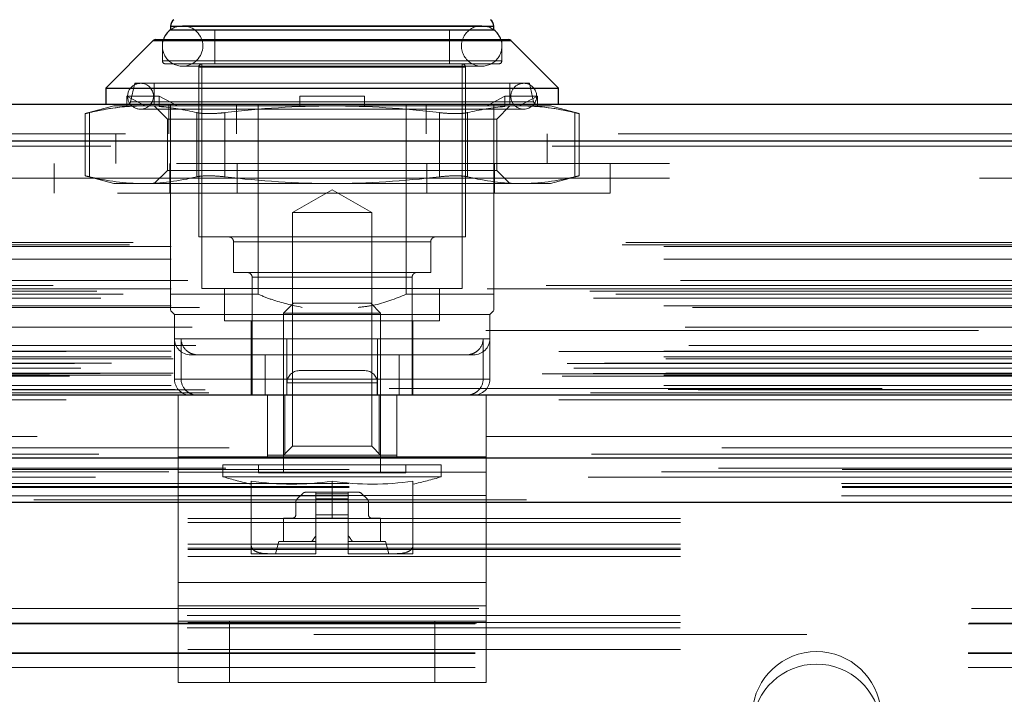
# Model space of a CAD drawing. Header units: inches. Extents: x 0.2 to 10.8, y 0.2 to 8.2.
# Tile 15 of 123: x 3.783 to 3.983, y 1.958 to 2.095. Entities that reach past the tile are written whole.
import ezdxf

# ---------------------------------------------------------------- set-up
doc = ezdxf.new("R2010")
doc.units = ezdxf.units.IN
doc.header["$MEASUREMENT"] = 0
doc.linetypes.add('HIDDEN', pattern=[0.07500000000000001, 0.05, -0.025])
doc.layers.add('DIMENSIONS', color=140, linetype='Continuous')
doc.styles.add('SLDTEXTSTYLE0', font='TXT', dxfattribs={"width": 0.7})
doc.dimstyles.new('SLDDIMSTYLE0', dxfattribs={"dimtxt": 0.0849609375, "dimasz": 0.13, "dimexe": 0, "dimexo": 0.0625, "dimgap": 0.021240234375, "dimtad": 0, "dimtih": 1, "dimtoh": 1, "dimlfac": 12, "dimrnd": 1e-09, "dimzin": 12, "dimdsep": 46, "dimtxsty": 'SLDTEXTSTYLE0', "dimsah": 1, "dimcen": 0.09, "dimadec": 0, "dimazin": 3, "dimtfac": 1, "dimtofl": 0, "dimtmove": 0, "dimatfit": 3, "dimfxl": 0, "dimfrac": 2, "dimtolj": 1, "dimtzin": 12, "dimarcsym": 0})

# ---------------------------------------------------------------- blocks, each defined once
blk = doc.blocks.new('_D_25')
at = {"layer": 'DIMENSIONS'}
for p, q in [((2.94933880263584, 2.047167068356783), (2.94933880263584, 2.530646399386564)), ((4.744172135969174, 2.047167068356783), (4.744172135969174, 2.530646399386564)), ((3.722308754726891, 2.485121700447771), (3.693778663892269, 2.485121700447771)), ((3.693778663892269, 2.485121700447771), (3.693778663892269, 2.350090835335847)), ((4.045456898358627, 2.485121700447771), (4.073986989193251, 2.485121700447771)), ((4.073986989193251, 2.485121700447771), (4.073986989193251, 2.350090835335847)), ((2.94933880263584, 2.405646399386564), (3.378896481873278, 2.405646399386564)), ((4.744172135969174, 2.405646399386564), (4.38886918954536, 2.405646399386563)), ((3.693778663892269, 2.350090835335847), (3.722308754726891, 2.350090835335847)), ((4.073986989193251, 2.350090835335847), (4.045456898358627, 2.350090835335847))]:
    blk.add_line(p, q, dxfattribs=at)
for points in [[(2.94933880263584, 2.405646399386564), (3.07933880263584, 2.385646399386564), (3.07933880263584, 2.425646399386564)], [(4.744172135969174, 2.405646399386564), (4.614172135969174, 2.425646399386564), (4.614172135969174, 2.385646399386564)]]:
    blk.add_solid(points, dxfattribs=at)
at = {"layer": 'DIMENSIONS', "char_height": 0.08333333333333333, "attachment_point": 1, "style": 'SLDTEXTSTYLE0'}
for s, insert in [('21.54', (3.72230874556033, 2.611564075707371)), ('547.1', (3.722308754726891, 2.457513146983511)), ('INSIDE OPENING', (3.397926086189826, 2.303462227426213))]:
    blk.add_mtext(s, dxfattribs=dict(at, insert=insert))

msp = doc.modelspace()

# ---------------------------------------------------------------- linework, layer by layer
at = {"color": 7, "linetype": 'HIDDEN', "lineweight": 18}
for p, q in [((3.877218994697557, 2.093869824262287), (3.816523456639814, 2.093869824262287)), ((3.879679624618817, 2.093760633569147), (3.814062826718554, 2.093760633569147)), ((3.814062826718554, 2.093049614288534), (3.814062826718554, 2.093020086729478)), ((3.87967962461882, 2.093760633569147), (3.814211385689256, 2.093760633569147)), ((3.82308513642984, 2.093020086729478), (3.82308513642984, 2.086130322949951)), ((3.87065731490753, 2.086130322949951), (3.87065731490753, 2.093020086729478)), ((3.879679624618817, 2.093020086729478), (3.879679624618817, 2.093049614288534)), ((3.883152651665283, 2.090859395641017), (3.810589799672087, 2.090859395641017)), ((3.883152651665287, 2.090859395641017), (3.810735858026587, 2.090859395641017)), ((3.812422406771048, 2.09105158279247), (3.812422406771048, 2.086786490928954)), ((3.881320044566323, 2.086786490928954), (3.881320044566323, 2.09105158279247)), ((3.881320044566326, 2.086786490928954), (3.812422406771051, 2.086786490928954)), ((3.812422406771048, 2.086786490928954), (3.881320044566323, 2.086786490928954)), ((3.81307857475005, 2.086130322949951), (3.88066387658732, 2.086130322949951)), ((3.820460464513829, 2.086130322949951), (3.820460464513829, 2.040526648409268)), ((3.873281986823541, 2.040526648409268), (3.873281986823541, 2.086130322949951)), ((3.816523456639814, 2.085667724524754), (3.877218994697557, 2.085667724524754)), ((3.873938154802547, 2.085474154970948), (3.81980429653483, 2.085474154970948)), ((3.819804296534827, 2.085474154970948), (3.873938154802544, 2.085474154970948)), ((3.819804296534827, 2.085474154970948), (3.819804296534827, 2.051025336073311)), ((3.873938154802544, 2.051025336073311), (3.873938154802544, 2.085474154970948)), ((3.806844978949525, 2.082193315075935), (3.805977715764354, 2.078436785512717)), ((3.806844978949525, 2.082193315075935), (3.886897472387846, 2.082193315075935)), ((3.810781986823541, 2.082193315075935), (3.810781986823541, 2.077928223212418)), ((3.88296046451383, 2.077928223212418), (3.88296046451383, 2.082193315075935)), ((3.887764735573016, 2.078436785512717), (3.886897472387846, 2.082193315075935)), ((3.805232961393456, 2.07747060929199), (3.805232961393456, 2.079568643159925)), ((3.811794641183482, 2.079568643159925), (3.805232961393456, 2.079568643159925)), ((3.805232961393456, 2.079568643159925), (3.808925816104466, 2.077600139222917)), ((3.805977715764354, 2.078436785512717), (3.887617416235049, 2.078436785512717)), ((3.88776473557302, 2.078436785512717), (3.806125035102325, 2.078436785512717)), ((3.811794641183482, 2.07747060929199), (3.811794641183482, 2.079568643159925)), ((3.811794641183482, 2.079568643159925), (3.815487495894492, 2.077600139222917)), ((3.813762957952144, 2.07192822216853), (3.813762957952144, 2.07792822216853)), ((3.814062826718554, 2.039378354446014), (3.814062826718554, 2.077928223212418)), ((3.827471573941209, 2.07192822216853), (3.827471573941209, 2.07792822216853)), ((3.831836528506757, 2.039378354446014), (3.831836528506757, 2.077928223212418)), ((3.840309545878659, 2.079568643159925), (3.853432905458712, 2.079568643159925)), ((3.840309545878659, 2.079568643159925), (3.840309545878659, 2.077600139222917)), ((3.853432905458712, 2.079568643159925), (3.853432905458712, 2.077600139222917)), ((3.861905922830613, 2.039378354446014), (3.861905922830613, 2.077928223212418)), ((3.865971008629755, 2.07192822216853), (3.865971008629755, 2.07792822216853)), ((3.878254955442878, 2.077600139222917), (3.881947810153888, 2.079568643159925)), ((3.879679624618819, 2.07192822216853), (3.879679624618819, 2.07792822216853)), ((3.881947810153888, 2.079568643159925), (3.888509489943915, 2.079568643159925)), ((3.881947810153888, 2.079568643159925), (3.881947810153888, 2.07747060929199)), ((3.884816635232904, 2.077600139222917), (3.888509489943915, 2.079568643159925)), ((3.888509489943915, 2.079568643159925), (3.888509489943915, 2.07747060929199)), ((3.802579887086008, 2.077600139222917), (3.796743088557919, 2.076036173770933)), ((3.796743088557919, 2.076056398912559), (3.796743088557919, 2.063395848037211)), ((3.797622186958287, 2.076242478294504), (3.797622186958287, 2.063209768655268)), ((3.797622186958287, 2.076242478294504), (3.797622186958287, 2.063209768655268)), ((3.797622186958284, 2.076242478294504), (3.797622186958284, 2.063209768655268)), ((3.797622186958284, 2.076242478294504), (3.797622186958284, 2.063209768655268)), ((3.802579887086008, 2.077600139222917), (3.805656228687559, 2.077600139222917)), ((3.805232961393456, 2.07747060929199), (3.805656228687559, 2.077600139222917)), ((3.805656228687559, 2.077600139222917), (3.808925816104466, 2.077600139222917)), ((3.80799327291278, 2.076943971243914), (3.88574917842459, 2.076943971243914)), ((3.812217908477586, 2.077600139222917), (3.808925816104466, 2.077600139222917)), ((3.810781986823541, 2.077600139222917), (3.813446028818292, 2.074936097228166)), ((3.811794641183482, 2.07747060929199), (3.812217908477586, 2.077600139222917)), ((3.812217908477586, 2.077600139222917), (3.846871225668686, 2.077600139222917)), ((3.819405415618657, 2.076242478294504), (3.819405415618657, 2.063209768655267)), ((3.819405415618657, 2.076242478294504), (3.819405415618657, 2.063209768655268)), ((3.819405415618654, 2.076242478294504), (3.819405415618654, 2.063209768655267)), ((3.819405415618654, 2.076242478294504), (3.819405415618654, 2.063209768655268)), ((3.825087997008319, 2.076242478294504), (3.825087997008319, 2.063209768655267)), ((3.825087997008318, 2.076242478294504), (3.825087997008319, 2.063209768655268)), ((3.825087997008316, 2.076242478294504), (3.825087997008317, 2.063209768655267)), ((3.825087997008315, 2.076242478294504), (3.825087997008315, 2.063209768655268)), ((3.840309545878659, 2.07747060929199), (3.840309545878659, 2.077600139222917)), ((3.846871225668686, 2.077600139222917), (3.881524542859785, 2.077600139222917)), ((3.853432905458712, 2.07747060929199), (3.853432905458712, 2.077600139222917)), ((3.868654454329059, 2.076242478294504), (3.868654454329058, 2.063209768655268)), ((3.868654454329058, 2.076242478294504), (3.868654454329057, 2.063209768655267)), ((3.868654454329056, 2.076242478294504), (3.868654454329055, 2.063209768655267)), ((3.868654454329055, 2.076242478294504), (3.868654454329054, 2.063209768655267)), ((3.87433703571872, 2.076242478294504), (3.87433703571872, 2.063209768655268)), ((3.87433703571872, 2.076242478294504), (3.87433703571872, 2.063209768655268)), ((3.874337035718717, 2.076242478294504), (3.874337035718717, 2.063209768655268)), ((3.874337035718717, 2.076242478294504), (3.874337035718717, 2.063209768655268)), ((3.880296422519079, 2.074936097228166), (3.88296046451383, 2.077600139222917)), ((3.881947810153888, 2.07747060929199), (3.881524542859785, 2.077600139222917)), ((3.884816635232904, 2.077600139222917), (3.881524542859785, 2.077600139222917)), ((3.888086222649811, 2.077600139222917), (3.884816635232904, 2.077600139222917)), ((3.888509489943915, 2.07747060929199), (3.888086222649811, 2.077600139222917)), ((3.888086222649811, 2.077600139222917), (3.891162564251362, 2.077600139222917)), ((3.896999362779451, 2.076036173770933), (3.891162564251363, 2.077600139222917)), ((3.89612026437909, 2.076242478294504), (3.89612026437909, 2.063209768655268)), ((3.89612026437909, 2.076242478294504), (3.89612026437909, 2.063209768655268)), ((3.896120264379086, 2.076242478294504), (3.896120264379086, 2.063209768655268)), ((3.896120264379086, 2.076242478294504), (3.896120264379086, 2.063209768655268)), ((3.896999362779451, 2.063395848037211), (3.896999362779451, 2.076056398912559)), ((3.813446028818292, 2.074936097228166), (3.875818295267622, 2.074936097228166)), ((3.813446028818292, 2.074936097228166), (3.813446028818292, 2.064516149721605)), ((3.875818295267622, 2.074936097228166), (3.880296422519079, 2.074936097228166)), ((3.880296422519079, 2.064516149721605), (3.880296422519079, 2.074936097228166)), ((2.904919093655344, 2.07192822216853), (4.78855116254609, 2.07192822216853)), ((3.803012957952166, 2.07192822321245), (3.803012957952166, 2.06592822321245)), ((3.879679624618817, 2.039378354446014), (3.879679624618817, 2.07192822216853)), ((3.890512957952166, 2.065928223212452), (3.890512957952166, 2.071928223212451)), ((4.791496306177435, 2.070491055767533), (2.901973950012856, 2.070491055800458)), ((2.901973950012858, 2.069449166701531), (4.791496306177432, 2.069449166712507)), ((4.791496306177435, 2.069449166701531), (2.901973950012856, 2.069449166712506)), ((4.715304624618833, 2.065928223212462), (2.9782212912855, 2.06592822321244)), ((3.790454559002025, 2.065928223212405), (3.790454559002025, 2.059928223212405)), ((3.813912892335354, 2.059928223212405), (3.813912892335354, 2.065928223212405)), ((3.827621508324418, 2.059928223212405), (3.827621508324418, 2.065928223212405)), ((3.866120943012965, 2.059928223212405), (3.866120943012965, 2.065928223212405)), ((3.879829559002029, 2.059928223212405), (3.879829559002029, 2.065928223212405)), ((3.903287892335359, 2.059928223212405), (3.903287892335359, 2.065928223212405)), ((3.813446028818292, 2.064516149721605), (3.810781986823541, 2.061852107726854)), ((3.813446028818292, 2.064516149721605), (3.875818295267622, 2.064516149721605)), ((3.875818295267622, 2.064516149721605), (3.880296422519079, 2.064516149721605)), ((3.88296046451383, 2.061852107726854), (3.880296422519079, 2.064516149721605)), ((2.978221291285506, 2.062928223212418), (4.71530462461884, 2.062928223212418)), ((2.978221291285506, 2.062928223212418), (4.71530462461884, 2.062928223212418)), ((4.715304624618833, 2.062928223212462), (2.9782212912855, 2.06292822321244)), ((4.715304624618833, 2.062928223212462), (2.9782212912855, 2.06292822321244)), ((3.796743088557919, 2.063416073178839), (3.802579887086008, 2.061852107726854)), ((3.891162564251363, 2.061852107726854), (3.896999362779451, 2.063416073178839)), ((3.903287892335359, 2.059928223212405), (3.790454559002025, 2.059928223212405)), ((3.802579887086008, 2.061852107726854), (3.808513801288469, 2.061852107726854)), ((3.808513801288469, 2.061852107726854), (3.846871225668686, 2.061852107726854)), ((3.846871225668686, 2.060600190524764), (3.838805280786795, 2.055943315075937)), ((3.846871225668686, 2.061852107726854), (3.885228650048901, 2.061852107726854)), ((3.854937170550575, 2.055943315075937), (3.846871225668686, 2.060600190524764)), ((3.885228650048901, 2.061852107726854), (3.891162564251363, 2.061852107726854)), ((3.838805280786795, 2.055943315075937), (3.854937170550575, 2.055943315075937)), ((3.838805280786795, 2.055943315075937), (3.838805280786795, 2.008510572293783)), ((3.854937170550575, 2.008510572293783), (3.854937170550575, 2.055943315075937)), ((2.906481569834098, 2.049873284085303), (4.786988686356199, 2.04987328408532)), ((3.819804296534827, 2.051025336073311), (3.873938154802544, 2.051025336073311)), ((3.866884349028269, 2.050041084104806), (3.826858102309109, 2.050041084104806)), ((3.826858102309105, 2.050041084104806), (3.866884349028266, 2.050041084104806)), ((3.826858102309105, 2.050041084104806), (3.826858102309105, 2.043807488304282)), ((3.866884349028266, 2.043807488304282), (3.866884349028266, 2.050041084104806)), ((2.905750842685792, 2.049440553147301), (4.787719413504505, 2.049440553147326)), ((2.914198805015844, 2.049039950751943), (4.779271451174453, 2.049039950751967)), ((2.914198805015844, 2.049039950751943), (4.779271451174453, 2.049039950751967)), ((2.914198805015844, 2.046507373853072), (4.779271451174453, 2.046507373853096)), ((2.917564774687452, 2.042199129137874), (4.775905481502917, 2.042199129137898)), ((3.826858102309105, 2.043807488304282), (3.866884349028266, 2.043807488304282)), ((3.83063106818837, 2.042823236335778), (3.86296012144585, 2.042823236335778)), ((3.83063106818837, 2.042823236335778), (3.83063106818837, 2.018873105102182)), ((3.863111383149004, 2.042823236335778), (3.830782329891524, 2.042823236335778)), ((3.863111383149, 2.018873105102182), (3.863111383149, 2.042823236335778)), ((2.89914605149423, 2.040007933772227), (4.794324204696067, 2.040007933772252)), ((4.790288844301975, 2.041176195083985), (2.903194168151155, 2.04117619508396)), ((2.914198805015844, 2.040472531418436), (4.779271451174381, 2.04047253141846)), ((4.778339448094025, 2.040479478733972), (2.915128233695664, 2.040479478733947)), ((3.820460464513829, 2.040526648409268), (3.873281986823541, 2.040526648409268)), ((3.825053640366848, 2.040526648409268), (3.825053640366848, 2.033964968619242)), ((3.868688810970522, 2.033964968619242), (3.868688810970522, 2.040526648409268)), ((2.899927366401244, 2.0385491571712), (4.793535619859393, 2.038549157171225)), ((2.904448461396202, 2.039423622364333), (4.789021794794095, 2.039423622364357)), ((3.814062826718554, 2.039378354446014), (3.831836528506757, 2.039378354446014)), ((3.861905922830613, 2.039378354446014), (3.879679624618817, 2.039378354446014)), ((2.914198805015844, 2.03702751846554), (4.779271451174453, 2.037027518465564)), ((2.919963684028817, 2.036709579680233), (4.773498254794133, 2.036709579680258)), ((3.814062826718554, 2.036097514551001), (3.814883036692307, 2.035277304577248)), ((3.839041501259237, 2.037573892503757), (3.837028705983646, 2.035561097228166)), ((3.839041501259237, 2.037573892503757), (3.854700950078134, 2.037573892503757)), ((3.856713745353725, 2.035561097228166), (3.854700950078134, 2.037573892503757)), ((3.878859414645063, 2.035277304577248), (3.879679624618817, 2.036097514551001)), ((3.814883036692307, 2.035277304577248), (3.878859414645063, 2.035277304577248)), ((3.814883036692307, 2.035277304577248), (3.814883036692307, 2.030356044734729)), ((3.825053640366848, 2.033964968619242), (3.868688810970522, 2.033964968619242)), ((3.830467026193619, 2.033964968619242), (3.830467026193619, 2.027075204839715)), ((3.837028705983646, 2.035561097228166), (3.856713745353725, 2.035561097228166)), ((3.837028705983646, 2.035561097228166), (3.837028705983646, 2.003125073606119)), ((3.856713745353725, 2.003125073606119), (3.856713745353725, 2.035561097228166)), ((3.863275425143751, 2.018873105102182), (3.863275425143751, 2.033964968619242)), ((3.878859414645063, 2.022153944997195), (3.878859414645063, 2.035277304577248)), ((4.778032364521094, 2.032027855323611), (2.915437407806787, 2.032027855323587)), ((2.918493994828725, 2.032702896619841), (4.774976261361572, 2.032702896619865)), ((2.918493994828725, 2.032702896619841), (4.774976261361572, 2.032702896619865)), ((3.814883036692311, 2.030356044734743), (3.814883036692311, 2.022153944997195)), ((3.856057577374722, 2.030356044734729), (3.815028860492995, 2.030356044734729)), ((3.816230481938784, 2.022153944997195), (3.816230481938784, 2.030356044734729)), ((3.837684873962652, 2.030356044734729), (3.878713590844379, 2.030356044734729)), ((3.856057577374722, 2.022153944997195), (3.856057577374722, 2.030356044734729)), ((3.87751196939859, 2.022153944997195), (3.87751196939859, 2.030356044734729)), ((2.919226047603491, 2.028967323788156), (4.774240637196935, 2.02896732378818)), ((4.792901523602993, 2.027733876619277), (2.900568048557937, 2.027733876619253)), ((2.914198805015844, 2.02785690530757), (4.779271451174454, 2.027856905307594)), ((2.914198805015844, 2.026683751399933), (4.779271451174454, 2.026683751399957)), ((2.914198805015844, 2.026683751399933), (4.779271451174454, 2.026683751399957)), ((2.914615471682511, 2.026267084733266), (4.778854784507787, 2.02626708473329)), ((3.818163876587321, 2.027075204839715), (3.856057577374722, 2.027075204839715)), ((3.830467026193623, 2.02707520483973), (3.830467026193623, 2.018873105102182)), ((3.833280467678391, 2.018873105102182), (3.833280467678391, 2.027075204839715)), ((3.837684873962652, 2.018873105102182), (3.837684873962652, 2.027075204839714)), ((3.860461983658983, 2.027075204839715), (3.856057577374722, 2.027075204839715)), ((3.860461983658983, 2.018873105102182), (3.860461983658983, 2.027075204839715)), ((3.860461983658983, 2.027075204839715), (3.874069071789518, 2.027075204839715)), ((3.874069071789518, 2.027075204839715), (3.875578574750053, 2.027075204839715)), ((2.894582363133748, 2.02533337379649), (4.798887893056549, 2.025333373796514)), ((2.895901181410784, 2.024384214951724), (4.797567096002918, 2.024384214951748)), ((2.902129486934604, 2.025364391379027), (4.791340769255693, 2.025364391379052)), ((2.88951370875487, 2.023195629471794), (4.803956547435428, 2.023195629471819)), ((2.88951370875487, 2.023195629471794), (4.803956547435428, 2.023195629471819)), ((2.893559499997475, 2.022770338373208), (4.799910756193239, 2.022770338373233)), ((4.799820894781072, 2.02327996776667), (2.8936493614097, 2.023279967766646)), ((2.914198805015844, 2.022933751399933), (4.779271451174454, 2.022933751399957)), ((2.914198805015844, 2.022933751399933), (4.779271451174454, 2.022933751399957)), ((2.914615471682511, 2.023350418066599), (4.778854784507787, 2.023350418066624)), ((3.87751196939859, 2.022153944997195), (3.81503369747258, 2.022153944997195)), ((3.816230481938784, 2.022153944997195), (3.878708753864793, 2.022153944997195)), ((3.840206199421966, 2.023873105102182), (3.840202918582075, 2.023873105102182)), ((3.853539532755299, 2.023873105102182), (3.840206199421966, 2.023873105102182)), ((2.914198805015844, 2.020860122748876), (4.779271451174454, 2.0208601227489)), ((2.914198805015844, 2.020860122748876), (4.779271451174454, 2.0208601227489)), ((2.915032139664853, 2.020017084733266), (4.778438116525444, 2.02001708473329)), ((2.915032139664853, 2.020017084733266), (4.778438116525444, 2.02001708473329)), ((2.921111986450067, 2.019946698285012), (4.772358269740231, 2.019946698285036)), ((2.921111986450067, 2.019946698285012), (4.772358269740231, 2.019946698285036)), ((4.7584712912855, 2.020261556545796), (2.935054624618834, 2.020261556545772)), ((3.856036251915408, 2.021373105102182), (3.837702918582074, 2.021373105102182)), ((3.837702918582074, 2.021373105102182), (3.837702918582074, 2.018873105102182)), ((3.837702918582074, 2.021373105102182), (3.856036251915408, 2.021373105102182)), ((3.856039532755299, 2.021373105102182), (3.837706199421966, 2.021373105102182)), ((3.837706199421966, 2.021373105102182), (3.837706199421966, 2.018873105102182)), ((3.837706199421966, 2.021373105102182), (3.856039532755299, 2.021373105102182)), ((3.856036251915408, 2.021373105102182), (3.856036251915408, 2.018873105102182)), ((3.856039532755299, 2.021373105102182), (3.856039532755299, 2.018873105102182)), ((2.892889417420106, 2.017928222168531), (4.800580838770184, 2.017928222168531)), ((2.898332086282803, 2.018894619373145), (4.795138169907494, 2.01889461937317)), ((2.898541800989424, 2.018867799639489), (4.794928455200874, 2.018867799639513)), ((2.899295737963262, 2.019346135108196), (4.794174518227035, 2.019346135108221)), ((2.899295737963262, 2.019346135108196), (4.794174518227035, 2.019346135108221)), ((2.921885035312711, 2.019399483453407), (4.771585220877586, 2.019399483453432)), ((2.921885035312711, 2.019399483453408), (4.771585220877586, 2.019399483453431)), ((3.815619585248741, 2.018873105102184), (3.815619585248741, 2.006373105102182)), ((3.815622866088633, 2.018873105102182), (3.878122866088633, 2.018873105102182)), ((3.815622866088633, 2.018873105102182), (3.815622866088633, 2.003246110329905)), ((3.833744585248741, 2.018873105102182), (3.833744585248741, 2.006373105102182)), ((3.833747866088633, 2.018873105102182), (3.833747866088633, 2.006373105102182)), ((3.837304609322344, 2.006733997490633), (3.837304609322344, 2.018873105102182)), ((3.856437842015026, 2.006733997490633), (3.856437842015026, 2.018873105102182)), ((3.859994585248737, 2.006733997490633), (3.859994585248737, 2.018873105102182)), ((3.859997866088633, 2.018873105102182), (3.859997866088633, 2.006373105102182)), ((3.878119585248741, 2.018873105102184), (3.878119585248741, 2.006373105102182)), ((3.878122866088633, 2.018873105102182), (3.878122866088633, 2.003246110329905)), ((2.925975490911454, 2.00820759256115), (4.767494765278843, 2.008207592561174)), ((3.838805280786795, 2.008510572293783), (3.837028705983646, 2.006733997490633)), ((3.838805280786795, 2.008510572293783), (3.854937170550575, 2.008510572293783)), ((3.856713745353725, 2.006733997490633), (3.854937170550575, 2.008510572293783)), ((3.815619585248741, 1.998559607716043), (3.815619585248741, 2.006373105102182)), ((3.815622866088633, 2.006373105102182), (3.878122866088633, 2.006373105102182)), ((3.833747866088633, 2.006733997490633), (3.837304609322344, 2.006733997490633)), ((3.837304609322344, 2.006733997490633), (3.856437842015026, 2.006733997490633)), ((3.856437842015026, 2.006733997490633), (3.859994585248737, 2.006733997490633)), ((3.859994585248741, 2.006733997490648), (3.859994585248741, 2.006373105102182)), ((3.878119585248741, 1.998559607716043), (3.878119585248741, 2.006373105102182)), ((2.925265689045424, 2.004080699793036), (4.768201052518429, 2.00408069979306)), ((3.824725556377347, 2.004765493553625), (3.869016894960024, 2.004765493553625)), ((3.824725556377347, 2.004765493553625), (3.824725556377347, 2.002323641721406)), ((3.831943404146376, 2.004765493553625), (3.831943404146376, 2.003125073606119)), ((3.861799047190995, 2.003125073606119), (3.861799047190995, 2.004765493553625)), ((3.869016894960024, 2.002323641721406), (3.869016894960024, 2.004765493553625)), ((2.913730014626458, 2.003356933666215), (4.779726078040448, 2.003356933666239)), ((2.950331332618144, 2.003785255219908), (4.743179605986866, 2.003785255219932)), ((3.878119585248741, 2.003246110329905), (3.815619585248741, 2.003246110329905)), ((3.815622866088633, 2.003246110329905), (3.878122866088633, 2.003246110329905)), ((3.815622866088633, 2.003246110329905), (3.815622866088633, 1.980853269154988)), ((3.824725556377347, 2.002323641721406), (3.869016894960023, 2.002323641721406)), ((3.831943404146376, 2.003125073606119), (3.861799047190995, 2.003125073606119)), ((3.878122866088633, 2.003246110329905), (3.878122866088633, 1.980853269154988)), ((2.950255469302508, 2.000970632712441), (4.743255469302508, 2.000970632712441)), ((2.950331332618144, 2.000167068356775), (4.743179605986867, 2.000167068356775)), ((3.830467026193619, 2.001434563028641), (3.830467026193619, 1.988297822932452)), ((3.846871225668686, 2.001434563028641), (3.846871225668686, 1.993938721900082)), ((3.863275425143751, 2.001434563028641), (3.863275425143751, 1.988297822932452)), ((2.950255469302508, 1.998434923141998), (4.743255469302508, 1.998434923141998)), ((3.878119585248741, 1.998559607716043), (3.815619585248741, 1.998559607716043)), ((3.815619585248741, 1.976166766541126), (3.815619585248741, 1.998559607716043)), ((3.815622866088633, 1.998559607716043), (3.878122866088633, 1.998559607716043)), ((3.840841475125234, 1.998899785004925), (3.839777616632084, 1.997835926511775)), ((3.843590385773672, 1.999188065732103), (3.841537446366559, 1.999188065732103)), ((3.850152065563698, 1.999188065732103), (3.843590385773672, 1.999188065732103)), ((3.843590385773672, 1.998899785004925), (3.843590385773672, 1.999188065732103)), ((3.843590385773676, 1.998899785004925), (3.850152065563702, 1.998899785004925)), ((3.843590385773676, 1.998899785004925), (3.850152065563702, 1.998899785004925)), ((3.843590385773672, 1.997835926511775), (3.843590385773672, 1.998899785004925)), ((3.850152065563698, 1.998899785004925), (3.843590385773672, 1.998899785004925)), ((3.850152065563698, 1.998899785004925), (3.843590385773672, 1.998899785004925)), ((3.850152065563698, 1.998899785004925), (3.850152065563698, 1.999188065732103)), ((3.852205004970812, 1.999188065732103), (3.850152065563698, 1.999188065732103)), ((3.850152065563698, 1.997835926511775), (3.850152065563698, 1.998899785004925)), ((3.853964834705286, 1.997835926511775), (3.852900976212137, 1.998899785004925)), ((3.878119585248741, 1.976166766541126), (3.878119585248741, 1.998559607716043)), ((2.950331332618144, 1.997167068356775), (4.743179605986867, 1.997167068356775)), ((2.950331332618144, 1.997167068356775), (4.743179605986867, 1.997167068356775)), ((2.950331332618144, 1.997167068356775), (4.743179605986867, 1.997167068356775)), ((2.950331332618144, 1.997167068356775), (4.743179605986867, 1.997167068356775)), ((2.950331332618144, 1.997167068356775), (4.743179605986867, 1.997167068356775)), ((4.086338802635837, 1.997631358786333), (3.607172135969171, 1.997631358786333)), ((3.839489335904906, 1.99713995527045), (3.839489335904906, 1.994594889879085)), ((3.843590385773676, 1.997835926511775), (3.850152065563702, 1.997835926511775)), ((3.843590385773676, 1.997835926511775), (3.850152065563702, 1.997835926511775)), ((3.843590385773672, 1.99713995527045), (3.843590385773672, 1.997835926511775)), ((3.850152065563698, 1.997835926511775), (3.843590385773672, 1.997835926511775)), ((3.850152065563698, 1.997835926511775), (3.843590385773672, 1.997835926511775)), ((3.843590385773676, 1.99713995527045), (3.850152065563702, 1.99713995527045)), ((3.843590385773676, 1.99713995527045), (3.850152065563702, 1.99713995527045)), ((3.850152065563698, 1.99713995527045), (3.843590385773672, 1.99713995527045)), ((3.843590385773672, 1.994594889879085), (3.843590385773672, 1.99713995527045)), ((3.850152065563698, 1.99713995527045), (3.843590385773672, 1.99713995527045)), ((3.850152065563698, 1.99713995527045), (3.850152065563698, 1.997835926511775)), ((3.850152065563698, 1.994594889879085), (3.850152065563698, 1.99713995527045)), ((3.854253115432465, 1.994594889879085), (3.854253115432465, 1.99713995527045)), ((3.837028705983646, 1.993938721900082), (3.837028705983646, 1.989181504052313)), ((3.838833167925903, 1.993938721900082), (3.837028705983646, 1.993938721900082)), ((3.843590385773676, 1.994594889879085), (3.850152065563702, 1.994594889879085)), ((3.843590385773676, 1.994594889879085), (3.850152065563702, 1.994594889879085)), ((3.850152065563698, 1.994594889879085), (3.843590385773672, 1.994594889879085)), ((3.843590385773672, 1.993938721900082), (3.843590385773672, 1.994594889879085)), ((3.850152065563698, 1.994594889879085), (3.843590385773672, 1.994594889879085)), ((3.843590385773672, 1.993938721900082), (3.843590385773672, 1.986721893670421)), ((3.846871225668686, 1.993938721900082), (3.843590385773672, 1.993938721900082)), ((3.846871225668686, 1.993938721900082), (3.850152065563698, 1.993938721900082)), ((3.850152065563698, 1.993938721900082), (3.850152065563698, 1.994594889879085)), ((3.850152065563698, 1.993938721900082), (3.850152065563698, 1.986721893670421)), ((3.856713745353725, 1.993938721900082), (3.854909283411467, 1.993938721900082)), ((3.856713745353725, 1.989181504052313), (3.856713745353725, 1.993938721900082)), ((4.117588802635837, 1.993864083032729), (3.575922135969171, 1.993864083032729)), ((4.117588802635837, 1.993020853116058), (3.575922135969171, 1.993020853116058)), ((4.117588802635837, 1.988667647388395), (3.575922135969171, 1.988667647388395)), ((3.836044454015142, 1.989181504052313), (3.835388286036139, 1.986720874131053)), ((3.836044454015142, 1.989181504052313), (3.843590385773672, 1.989181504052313)), ((3.850152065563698, 1.989181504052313), (3.857697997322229, 1.989181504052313)), ((3.858354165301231, 1.986720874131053), (3.857697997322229, 1.989181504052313)), ((4.117588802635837, 1.987864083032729), (3.575922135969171, 1.987864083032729)), ((4.117588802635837, 1.987583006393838), (3.575922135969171, 1.987583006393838)), ((4.117588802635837, 1.986131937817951), (3.575922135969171, 1.986131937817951)), ((3.830467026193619, 1.986720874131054), (3.833903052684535, 1.986720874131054)), ((3.833903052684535, 1.986720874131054), (3.84343519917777, 1.986720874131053)), ((3.843435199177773, 1.986720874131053), (3.843590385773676, 1.986720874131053)), ((3.84343519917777, 1.986720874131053), (3.843590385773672, 1.986720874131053)), ((3.843590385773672, 1.986721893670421), (3.843590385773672, 1.986720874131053)), ((3.850152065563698, 1.986721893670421), (3.850152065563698, 1.986720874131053)), ((3.850152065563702, 1.986720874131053), (3.850307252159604, 1.986720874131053)), ((3.850152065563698, 1.986720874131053), (3.850307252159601, 1.986720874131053)), ((3.850307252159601, 1.986720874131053), (3.850152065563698, 1.986720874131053)), ((3.850307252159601, 1.986720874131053), (3.859839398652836, 1.986720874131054)), ((3.859839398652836, 1.986720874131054), (3.863275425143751, 1.986720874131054)), ((3.878119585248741, 1.980853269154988), (3.815619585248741, 1.980853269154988)), ((3.815622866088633, 1.980853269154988), (3.878122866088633, 1.980853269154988)), ((3.815622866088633, 1.980853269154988), (3.815622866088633, 1.973039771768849)), ((3.878122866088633, 1.980853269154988), (3.878122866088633, 1.973039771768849)), ((3.878119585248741, 1.976166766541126), (3.815619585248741, 1.976166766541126)), ((3.815619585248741, 1.960539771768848), (3.815619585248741, 1.976166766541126)), ((3.815622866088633, 1.976166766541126), (3.878122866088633, 1.976166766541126)), ((3.878119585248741, 1.960539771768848), (3.878119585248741, 1.976166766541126)), ((4.117481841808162, 1.974186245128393), (3.576029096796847, 1.974186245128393)), ((3.576641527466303, 1.975583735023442), (4.116869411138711, 1.975583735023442)), ((3.576641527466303, 1.975583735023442), (4.116869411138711, 1.975583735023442)), ((4.117588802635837, 1.972735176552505), (3.575922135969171, 1.972735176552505)), ((3.575922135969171, 1.972454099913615), (4.117588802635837, 1.972454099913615)), ((3.576137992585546, 1.972583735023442), (4.117372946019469, 1.972583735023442)), ((3.815622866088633, 1.973039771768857), (3.815619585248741, 1.973039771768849)), ((3.815622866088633, 1.973039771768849), (3.815622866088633, 1.960539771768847)), ((3.815622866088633, 1.973039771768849), (3.8260395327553, 1.973039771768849)), ((3.826036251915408, 1.973039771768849), (3.826036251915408, 1.960539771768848)), ((3.8260395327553, 1.973039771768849), (3.8260395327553, 1.960539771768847)), ((3.8260395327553, 1.973039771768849), (3.867706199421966, 1.973039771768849)), ((3.867702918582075, 1.973039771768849), (3.867702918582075, 1.960539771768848)), ((3.867706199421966, 1.973039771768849), (3.867706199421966, 1.960539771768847)), ((3.867706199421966, 1.973039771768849), (3.878122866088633, 1.973039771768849)), ((3.878122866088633, 1.973039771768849), (3.878122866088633, 1.960539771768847)), ((4.743179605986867, 1.970333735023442), (2.950331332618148, 1.970333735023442)), ((4.117481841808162, 1.971650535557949), (3.576029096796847, 1.971650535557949)), ((4.117588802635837, 1.967297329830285), (3.575922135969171, 1.967297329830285)), ((3.575922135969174, 1.966583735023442), (4.117588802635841, 1.966583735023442)), ((3.575922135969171, 1.966454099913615), (4.117588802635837, 1.966454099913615)), ((3.575922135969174, 1.963583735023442), (4.117588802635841, 1.963583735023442)), ((3.575922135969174, 1.963583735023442), (4.117588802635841, 1.963583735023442)), ((3.815622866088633, 1.960539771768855), (3.815619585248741, 1.960539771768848)), ((3.8260395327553, 1.960539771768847), (3.815622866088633, 1.960539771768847)), ((3.8260395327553, 1.960539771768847), (3.867706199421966, 1.960539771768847)), ((3.878122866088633, 1.960539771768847), (3.867706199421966, 1.960539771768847))]:
    msp.add_line(p, q, dxfattribs=at)
at = {"color": 7, "linetype": 'Continuous', "lineweight": 25}
for p, q in [((3.814062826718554, 2.093760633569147), (3.814062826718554, 2.093049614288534)), ((3.814062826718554, 2.093760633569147), (3.879679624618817, 2.093760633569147)), ((3.814062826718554, 2.093020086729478), (3.879679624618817, 2.093020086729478)), ((3.879679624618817, 2.093049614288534), (3.879679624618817, 2.093760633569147)), ((3.810589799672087, 2.090859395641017), (3.800939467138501, 2.081209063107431)), ((3.810589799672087, 2.090859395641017), (3.883152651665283, 2.090859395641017)), ((3.81105378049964, 2.09105158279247), (3.882688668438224, 2.09105158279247)), ((3.892802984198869, 2.081209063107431), (3.883152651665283, 2.090859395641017)), ((3.800939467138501, 2.081209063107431), (3.800939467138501, 2.077928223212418)), ((3.800939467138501, 2.081209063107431), (3.892802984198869, 2.081209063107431)), ((3.892802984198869, 2.077928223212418), (3.892802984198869, 2.081209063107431)), ((2.904919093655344, 2.07792822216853), (4.78855116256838, 2.07792822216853)), ((2.901973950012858, 2.070491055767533), (4.791496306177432, 2.070491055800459)), ((2.892889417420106, 2.018970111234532), (4.800580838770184, 2.018970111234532)), ((2.950331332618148, 2.006167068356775), (4.743179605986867, 2.006167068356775)), ((2.950331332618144, 1.997167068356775), (4.743179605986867, 1.997167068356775))]:
    msp.add_line(p, q, dxfattribs=at)
at = {"color": 7, "linetype": 'HIDDEN', "lineweight": 18, "flags": 128}
for points in [[(3.816523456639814, 2.093869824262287), (3.814954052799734, 2.093557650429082), (3.814062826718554, 2.093049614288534)], [(3.879679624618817, 2.093049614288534), (3.878788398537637, 2.093557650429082), (3.877218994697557, 2.093869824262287)], [(4.786987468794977, 2.010476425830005), (3.862027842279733, 2.010476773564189), (2.906486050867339, 2.010476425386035)], [(4.778218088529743, 2.010494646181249), (3.862027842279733, 2.010494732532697), (2.915248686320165, 2.010494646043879)], [(4.799521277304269, 2.006936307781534), (3.806567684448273, 2.006936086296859), (2.89394253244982, 2.006936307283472)], [(4.79952845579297, 2.006936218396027), (3.924939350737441, 2.006933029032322), (2.893943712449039, 2.006936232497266)], [(2.925277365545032, 2.004080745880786), (3.831443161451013, 2.004081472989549), (4.768226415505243, 2.004080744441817)], [(2.898825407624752, 2.002240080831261), (3.831437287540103, 2.002239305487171), (4.794659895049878, 2.002240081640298)], [(2.950331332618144, 2.000349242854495), (3.831437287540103, 2.000348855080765), (4.743179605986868, 2.000349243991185)]]:
    msp.add_lwpolyline(points, dxfattribs=at)
at = {"color": 7, "linetype": 'Continuous', "lineweight": 25}
for centre, radius, start, end in [((3.81570324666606, 2.093760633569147), 0.001640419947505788, 124.8499045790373, 180.0000000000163), ((3.87803920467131, 2.093760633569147), 0.001640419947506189, 359.9999999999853, 55.15009542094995), ((3.816523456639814, 2.08976877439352), 0.004101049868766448, 126.8698976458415, 161.7719472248), ((3.877218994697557, 2.08976877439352), 0.004101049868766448, 18.22805277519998, 53.13010235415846), ((3.811053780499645, 2.090395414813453), 0.0006561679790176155, 90.00000000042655, 134.9999999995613), ((3.882688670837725, 2.090395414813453), 0.0006561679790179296, 45.0000000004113, 89.99999999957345)]:
    msp.add_arc(centre, radius, start, end, dxfattribs=at)
at = {"color": 7, "linetype": 'HIDDEN', "lineweight": 18}
for centre, radius, start, end in [((3.816523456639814, 2.08976877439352), 0.00410104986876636, 270.0000000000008, 90), ((3.877218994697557, 2.08976877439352), 0.00410104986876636, 90, 270.0000000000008), ((3.816523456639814, 2.08976877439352), 0.00410104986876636, 161.7719472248, 270.0000000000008), ((3.877218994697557, 2.08976877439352), 0.00410104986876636, 270.0000000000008, 18.22805277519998), ((3.813078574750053, 2.086786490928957), 0.0006561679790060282, 180.000000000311, 269.9999999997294), ((3.820460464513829, 2.085474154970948), 0.0006561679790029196, 90, 180), ((3.873281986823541, 2.085474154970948), 0.0006561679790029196, 0, 90), ((3.880663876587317, 2.086786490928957), 0.0006561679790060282, 270.000000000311, 359.9999999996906), ((3.80799327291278, 2.079568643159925), 0.00262467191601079, 90, 270.0000000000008), ((3.80799327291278, 2.079568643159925), 0.00262467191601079, 270.0000000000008, 90), ((3.88574917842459, 2.079568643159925), 0.00262467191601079, 90, 270.0000000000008), ((3.88574917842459, 2.079568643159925), 0.00262467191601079, 270.0000000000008, 90), ((3.805338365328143, 2.078584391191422), 0.0006561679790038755, 270.0000000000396, 346.999999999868), ((3.888404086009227, 2.078584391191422), 0.0006561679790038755, 193.0000000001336, 269.999999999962), ((3.825873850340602, 2.050041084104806), 0.0009842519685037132, 0, 90.00000000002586), ((3.867868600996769, 2.050041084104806), 0.0009842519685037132, 89.99999999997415, 180), ((3.829646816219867, 2.042823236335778), 0.0009842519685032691, 0, 90.00000000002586), ((3.864095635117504, 2.042823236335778), 0.0009842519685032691, 89.99999999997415, 180), ((3.818163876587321, 2.030356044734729), 0.003280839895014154, 180, 269.9999999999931), ((3.875578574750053, 2.030356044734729), 0.00328083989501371, 270.0000000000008, 0), ((3.818163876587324, 2.022153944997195), 0.003280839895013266, 180, 270.0000000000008), ((3.840202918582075, 2.021373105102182), 0.002500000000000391, 90, 180), ((3.840206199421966, 2.021373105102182), 0.002500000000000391, 90, 180), ((3.853536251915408, 2.021373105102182), 0.002500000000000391, 0, 90), ((3.853539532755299, 2.021373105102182), 0.002500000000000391, 0, 90), ((3.87557857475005, 2.022153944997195), 0.003280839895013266, 270.0000000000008, 0), ((3.846871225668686, 2.075907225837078), 0.07684383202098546, 253.2503397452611, 257.6739543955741), ((3.846871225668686, 2.075907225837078), 0.07684383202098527, 282.3260456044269, 286.7496602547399), ((3.838669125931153, 2.057226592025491), 0.05639170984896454, 261.6367379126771, 278.3632620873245), ((3.855073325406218, 2.057226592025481), 0.05639170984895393, 261.636737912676, 278.3632620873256), ((3.841537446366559, 1.9982038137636), 0.0009842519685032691, 90, 134.9999999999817), ((3.852205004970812, 1.9982038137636), 0.0009842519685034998, 45, 90), ((3.840473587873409, 1.99713995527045), 0.0009842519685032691, 134.9999999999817, 180), ((3.853268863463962, 1.99713995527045), 0.0009842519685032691, 0, 45.00000000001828), ((3.838833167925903, 1.994594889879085), 0.0006561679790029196, 270.0000000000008, 0), ((3.854909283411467, 1.994594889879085), 0.0006561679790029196, 180, 270.0000000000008), ((3.843436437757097, 1.998343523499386), 0.01162264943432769, 269.9938942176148, 270.7589344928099), ((3.843436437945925, 1.998343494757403), 0.01162262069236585, 269.993893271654, 270.7589354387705), ((3.850306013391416, 1.998343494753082), 0.01162262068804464, 269.241064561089, 270.0061067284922), ((3.850306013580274, 1.998343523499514), 0.01162264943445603, 269.2410655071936, 270.0061057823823), ((3.945172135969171, 1.953788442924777), 0.01305403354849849, 4.087218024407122, 175.9127819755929), ((3.945172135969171, 1.951252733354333), 0.01305403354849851, 4.087218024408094, 175.9127819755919)]:
    msp.add_arc(centre, radius, start, end, dxfattribs=at)
for points, knots in [([(3.797622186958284, 2.076242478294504), (3.797297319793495, 2.076166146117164), (3.796781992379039, 2.076045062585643), (3.796816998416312, 2.076053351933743), (3.796829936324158, 2.07605641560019)], [0, 0, 0, 0, 0.6304092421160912, 1, 1, 1, 1]), ([(3.825087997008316, 2.076242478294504), (3.82451289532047, 2.076174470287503), (3.823948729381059, 2.076123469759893), (3.822842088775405, 2.076053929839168), (3.822304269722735, 2.076036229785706), (3.821314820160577, 2.0760361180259), (3.820850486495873, 2.076053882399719), (3.820043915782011, 2.076122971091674), (3.819692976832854, 2.076174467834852), (3.819405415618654, 2.076242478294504)], [0, 0, 0, 0, 0.25, 0.25, 0.5, 0.5, 0.75, 0.75, 1, 1, 1, 1]), ([(3.874337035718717, 2.076242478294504), (3.874049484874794, 2.076174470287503), (3.873703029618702, 2.076123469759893), (3.872893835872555, 2.076053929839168), (3.872432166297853, 2.076036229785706), (3.871443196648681, 2.0760361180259), (3.870902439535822, 2.076053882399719), (3.869800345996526, 2.076122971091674), (3.869229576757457, 2.076174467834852), (3.868654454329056, 2.076242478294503)], [0, 0, 0, 0, 0.25, 0.25, 0.5, 0.5, 0.75, 0.75, 1, 1, 1, 1]), ([(3.896912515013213, 2.07605641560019), (3.89693393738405, 2.076051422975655), (3.897006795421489, 2.07603444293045), (3.896585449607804, 2.0761325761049), (3.896182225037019, 2.076227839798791), (3.896120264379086, 2.076242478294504)], [0, 0, 0, 0, 0.2606228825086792, 0.8863851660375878, 1, 1, 1, 1]), ([(3.796829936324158, 2.063395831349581), (3.796808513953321, 2.063400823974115), (3.796735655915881, 2.063417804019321), (3.797157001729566, 2.063319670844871), (3.797560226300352, 2.063224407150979), (3.797622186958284, 2.063209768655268)], [0, 0, 0, 0, 0.2606228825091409, 0.8863851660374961, 1, 1, 1, 1]), ([(3.819405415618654, 2.063209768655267), (3.819692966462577, 2.063277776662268), (3.820039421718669, 2.063328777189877), (3.820848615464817, 2.063398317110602), (3.821310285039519, 2.063416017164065), (3.822299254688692, 2.06341612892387), (3.822840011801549, 2.063398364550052), (3.823942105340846, 2.063329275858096), (3.824512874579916, 2.063277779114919), (3.825087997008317, 2.063209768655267)], [0, 0, 0, 0, 0.2500000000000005, 0.2500000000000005, 0.500000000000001, 0.500000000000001, 0.7500000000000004, 0.7500000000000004, 1, 1, 1, 1]), ([(3.868654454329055, 2.063209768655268), (3.869229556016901, 2.063277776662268), (3.869793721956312, 2.063328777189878), (3.870900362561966, 2.063398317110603), (3.871438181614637, 2.063416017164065), (3.872427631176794, 2.06341612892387), (3.872891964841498, 2.063398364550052), (3.87369853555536, 2.063329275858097), (3.874049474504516, 2.063277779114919), (3.874337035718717, 2.063209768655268)], [0, 0, 0, 0, 0.25, 0.25, 0.5, 0.5, 0.75, 0.75, 1, 1, 1, 1]), ([(3.896120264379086, 2.063209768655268), (3.896445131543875, 2.063286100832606), (3.896960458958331, 2.063407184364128), (3.896925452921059, 2.063398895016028), (3.896912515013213, 2.063395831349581)], [0, 0, 0, 0, 0.6304092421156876, 1, 1, 1, 1]), ([(3.814062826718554, 2.036190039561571), (3.814062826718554, 2.036245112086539), (3.814062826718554, 2.036368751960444), (3.814062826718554, 2.037788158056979), (3.814062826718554, 2.039005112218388), (3.814062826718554, 2.039378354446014)], [0, 0, 0, 0, 0.3576770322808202, 0.8029982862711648, 1, 1, 1, 1]), ([(3.840772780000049, 2.036709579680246), (3.838719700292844, 2.037160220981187), (3.835670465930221, 2.037829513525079), (3.832780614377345, 2.038996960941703), (3.831836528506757, 2.039378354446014)], [0, 0, 0, 0, 0.6733099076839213, 1, 1, 1, 1]), ([(3.861905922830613, 2.039378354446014), (3.859705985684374, 2.03848684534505), (3.856553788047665, 2.037209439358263), (3.853190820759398, 2.036825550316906), (3.852174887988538, 2.036709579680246)], [0, 0, 0, 0, 0.6979058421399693, 1, 1, 1, 1]), ([(3.879679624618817, 2.036190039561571), (3.879679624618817, 2.036245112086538), (3.879679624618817, 2.036368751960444), (3.879679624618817, 2.03778815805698), (3.879679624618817, 2.039005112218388), (3.879679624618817, 2.039378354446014)], [0, 0, 0, 0, 0.3576770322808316, 0.8029982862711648, 1, 1, 1, 1]), ([(3.819673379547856, 2.027075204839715), (3.819229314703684, 2.027075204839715), (3.818794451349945, 2.027154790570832), (3.817969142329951, 2.027471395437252), (3.817590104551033, 2.027705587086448), (3.81662293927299, 2.028604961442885), (3.816230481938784, 2.029466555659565), (3.816230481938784, 2.030356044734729)], [0, 0, 0, 0, 0.2500000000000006, 0.2500000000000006, 0.5000000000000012, 0.5000000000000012, 1, 1, 1, 1]), ([(3.837684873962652, 2.030356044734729), (3.837684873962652, 2.029911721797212), (3.837684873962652, 2.029475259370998), (3.837684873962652, 2.028671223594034), (3.837684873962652, 2.028305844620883), (3.837684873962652, 2.027708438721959), (3.837684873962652, 2.027471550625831), (3.837684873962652, 2.027156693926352), (3.837684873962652, 2.027075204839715), (3.837684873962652, 2.027075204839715)], [0, 0, 0, 0, 0.25, 0.25, 0.5, 0.5, 0.75, 0.75, 1, 1, 1, 1]), ([(3.874069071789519, 2.027075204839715), (3.87451313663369, 2.027075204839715), (3.874947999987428, 2.027154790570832), (3.875773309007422, 2.027471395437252), (3.876152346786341, 2.027705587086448), (3.877119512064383, 2.028604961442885), (3.87751196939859, 2.029466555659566), (3.87751196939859, 2.030356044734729)], [0, 0, 0, 0, 0.25, 0.25, 0.5, 0.5, 1, 1, 1, 1]), ([(3.819673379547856, 2.018873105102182), (3.819229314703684, 2.018873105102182), (3.818794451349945, 2.0189526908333), (3.817969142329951, 2.019269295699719), (3.817590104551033, 2.019503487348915), (3.81662293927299, 2.020402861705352), (3.816230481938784, 2.021264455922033), (3.816230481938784, 2.022153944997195)], [0, 0, 0, 0, 0.2499999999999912, 0.2499999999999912, 0.4999999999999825, 0.4999999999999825, 1, 1, 1, 1]), ([(3.856057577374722, 2.022153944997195), (3.856057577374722, 2.021709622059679), (3.856057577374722, 2.021273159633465), (3.856057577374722, 2.0204691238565), (3.856057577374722, 2.02010374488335), (3.856057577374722, 2.019506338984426), (3.856057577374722, 2.019269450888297), (3.856057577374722, 2.018954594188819), (3.856057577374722, 2.018873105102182), (3.856057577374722, 2.018873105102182)], [0, 0, 0, 0, 0.25, 0.25, 0.5, 0.5, 0.75, 0.75, 1, 1, 1, 1]), ([(3.874069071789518, 2.018873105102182), (3.87451313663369, 2.018873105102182), (3.874947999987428, 2.0189526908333), (3.875773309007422, 2.019269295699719), (3.876152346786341, 2.019503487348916), (3.877119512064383, 2.020402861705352), (3.87751196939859, 2.021264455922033), (3.87751196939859, 2.022153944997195)], [0, 0, 0, 0, 0.2499999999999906, 0.2499999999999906, 0.4999999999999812, 0.4999999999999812, 1, 1, 1, 1]), ([(3.83046702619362, 1.988297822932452), (3.830480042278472, 1.988103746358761), (3.830553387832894, 1.987923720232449), (3.830758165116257, 1.987621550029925), (3.830887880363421, 1.987497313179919), (3.831305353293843, 1.98718492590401), (3.83161934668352, 1.987053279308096), (3.83258049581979, 1.986766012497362), (3.833241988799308, 1.986720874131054), (3.833903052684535, 1.986720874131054)], [0, 0, 0, 0, 0.1250000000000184, 0.1250000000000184, 0.2500000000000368, 0.2500000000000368, 0.5000000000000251, 0.5000000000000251, 1, 1, 1, 1]), ([(3.830467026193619, 1.986720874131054), (3.830467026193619, 1.986720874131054), (3.830467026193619, 1.98676600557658), (3.830467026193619, 1.987053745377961), (3.830467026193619, 1.987186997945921), (3.830467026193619, 1.987496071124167), (3.830467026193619, 1.987620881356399), (3.830467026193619, 1.987923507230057), (3.830467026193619, 1.988103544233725), (3.830467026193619, 1.988297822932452)], [0, 0, 0, 0, 0.4999999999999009, 0.4999999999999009, 0.7499999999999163, 0.7499999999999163, 0.8749999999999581, 0.8749999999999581, 1, 1, 1, 1]), ([(3.859839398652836, 1.986720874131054), (3.860500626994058, 1.986720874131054), (3.861162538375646, 1.986766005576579), (3.862124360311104, 1.987053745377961), (3.862439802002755, 1.987186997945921), (3.862852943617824, 1.987496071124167), (3.862983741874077, 1.987620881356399), (3.86318901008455, 1.987923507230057), (3.863262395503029, 1.988103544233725), (3.86327542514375, 1.988297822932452)], [0, 0, 0, 0, 0.4999999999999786, 0.4999999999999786, 0.7500000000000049, 0.7500000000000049, 0.8750000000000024, 0.8750000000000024, 1, 1, 1, 1]), ([(3.863275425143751, 1.988297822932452), (3.863275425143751, 1.988103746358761), (3.863275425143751, 1.987923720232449), (3.863275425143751, 1.987621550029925), (3.863275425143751, 1.987497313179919), (3.863275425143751, 1.98718492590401), (3.863275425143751, 1.987053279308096), (3.863275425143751, 1.986766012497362), (3.863275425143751, 1.986720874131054), (3.863275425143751, 1.986720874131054)], [0, 0, 0, 0, 0.1250000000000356, 0.1250000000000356, 0.2500000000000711, 0.2500000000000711, 0.5000000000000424, 0.5000000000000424, 1, 1, 1, 1])]:
    msp.add_open_spline(points, degree=3, knots=knots, dxfattribs=at)
for points in [[(3.797622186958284, 2.076242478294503), (3.801240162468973, 2.077098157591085), (3.804869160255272, 2.077600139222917), (3.808513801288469, 2.077600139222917)], [(3.805232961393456, 2.07747060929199), (3.802687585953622, 2.077270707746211), (3.800151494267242, 2.076840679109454), (3.797622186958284, 2.076242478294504)], [(3.819405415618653, 2.076242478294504), (3.816876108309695, 2.076840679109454), (3.814340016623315, 2.077270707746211), (3.811794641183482, 2.07747060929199)], [(3.846871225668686, 2.077600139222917), (3.839581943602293, 2.077600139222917), (3.832323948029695, 2.077098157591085), (3.825087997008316, 2.076242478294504)], [(3.868654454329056, 2.076242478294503), (3.861418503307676, 2.077098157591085), (3.854160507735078, 2.077600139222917), (3.846871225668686, 2.077600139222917)], [(3.874337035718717, 2.076242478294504), (3.876866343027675, 2.076840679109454), (3.879402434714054, 2.077270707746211), (3.881947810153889, 2.07747060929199)], [(3.885228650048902, 2.077600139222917), (3.888873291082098, 2.077600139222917), (3.892502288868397, 2.077098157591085), (3.896120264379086, 2.076242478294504)], [(3.888509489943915, 2.07747060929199), (3.891054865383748, 2.077270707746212), (3.893590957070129, 2.076840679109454), (3.896120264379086, 2.076242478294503)], [(3.797622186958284, 2.063209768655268), (3.801240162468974, 2.062354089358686), (3.804869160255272, 2.061852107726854), (3.808513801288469, 2.061852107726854)], [(3.808513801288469, 2.061852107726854), (3.812158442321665, 2.061852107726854), (3.815787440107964, 2.062354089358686), (3.819405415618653, 2.063209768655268)], [(3.825087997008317, 2.063209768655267), (3.832323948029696, 2.062354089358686), (3.839581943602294, 2.061852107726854), (3.846871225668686, 2.061852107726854)], [(3.846871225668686, 2.061852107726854), (3.854160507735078, 2.061852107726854), (3.861418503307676, 2.062354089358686), (3.868654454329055, 2.063209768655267)], [(3.874337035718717, 2.063209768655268), (3.877955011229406, 2.062354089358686), (3.881584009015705, 2.061852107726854), (3.885228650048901, 2.061852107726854)], [(3.885228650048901, 2.061852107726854), (3.888873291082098, 2.061852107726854), (3.892502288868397, 2.062354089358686), (3.896120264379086, 2.063209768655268)], [(3.843590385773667, 1.99034660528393), (3.84330025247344, 1.989962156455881), (3.843016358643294, 1.98957298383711), (3.842735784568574, 1.98918150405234)], [(3.851006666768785, 1.989181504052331), (3.850726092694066, 1.9895729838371), (3.850442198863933, 1.989962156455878), (3.850152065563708, 1.990346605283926)]]:
    msp.add_open_spline(points, degree=3, dxfattribs=at)

# ---------------------------------------------------------------- dimensions: what is measured, and where the dimension line sits
at = {"layer": 'DIMENSIONS'}
dim = msp.add_linear_dim(base=(4.744172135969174, 2.405646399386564), p1=(2.94933880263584, 1.997167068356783), p2=(4.744172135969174, 1.997167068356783), text='<>\\PINSIDE OPENING', dimstyle='SLDDIMSTYLE0', dxfattribs=at)
dim.commit()
dim.dimension.update_dxf_attribs({"geometry": '_D_25', "text_midpoint": (3.883882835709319, 2.405646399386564), "dimtype": 160})

doc.saveas('drawing.dxf')
